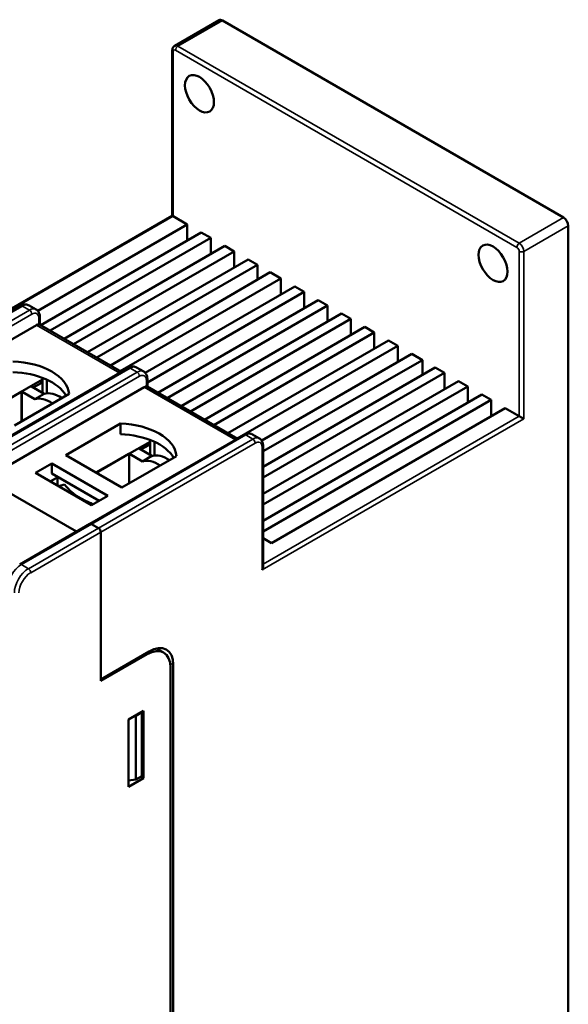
# Model space of a CAD drawing. Header units: millimetres. Extents: x 1656 to 2413, y 1480 to 1749.
# Tile 9 of 9: x 2330 to 2413, y 1579 to 1727. Entities that reach past the tile are written whole.
import ezdxf

# ---------------------------------------------------------------- set-up
doc = ezdxf.new("R2010")
doc.units = ezdxf.units.MM
doc.layers.add('Видимые тонкие (ГОСТ)', color=7, linetype='Continuous', lineweight=35)
doc.layers.add('Видимый контур (ГОСТ)', color=7, linetype='Continuous', lineweight=50)

msp = doc.modelspace()

# ---------------------------------------------------------------- linework, layer by layer
at = {"layer": 'Видимые тонкие (ГОСТ)'}
for p, q in [((2360.62, 1727.35), (2353.91, 1723.48)), ((2353.2, 1722.66), (2353.2, 1697.76)), ((2405.17, 1693.06), (2353.55, 1722.86)), ((2353.91, 1723.48), (2405.52, 1693.67)), ((2353.2, 1697.76), (2328.92, 1683.74)), ((2405.52, 1693.67), (2412.24, 1697.55)), ((2412.95, 1696.33), (2406.23, 1692.45)), ((2405.52, 1667.55), (2405.52, 1692.45)), ((2406.23, 1692.45), (2406.23, 1667.14)), ((2330.39, 1684.18), (2307.06, 1670.71)), ((2331.45, 1683.57), (2330.39, 1684.18)), ((2308.12, 1670.1), (2331.45, 1683.57)), ((2331.81, 1682.96), (2308.47, 1669.49)), ((2332.87, 1681.42), (2332.87, 1682.35)), ((2345.1, 1674.06), (2332.52, 1681.32)), ((2346.66, 1674.79), (2323.32, 1661.32)), ((2347.72, 1674.18), (2346.66, 1674.79)), ((2324.38, 1660.71), (2347.72, 1674.18)), ((2348.07, 1673.57), (2324.74, 1660.1)), ((2362.6, 1663.96), (2348.78, 1671.93)), ((2349.13, 1672.03), (2349.13, 1672.96)), ((2330.2, 1666.72), (2330.2, 1671.21)), ((2330.34, 1666.8), (2330.34, 1671.21)), ((2366.78, 1645.18), (2405.52, 1667.55)), ((2406.23, 1667.14), (2366.63, 1644.28)), ((2364.16, 1664.69), (2340.82, 1651.22)), ((2365.22, 1664.08), (2364.16, 1664.69)), ((2341.88, 1650.6), (2365.22, 1664.08)), ((2365.57, 1663.46), (2342.24, 1649.99)), ((2366.63, 1644.28), (2366.63, 1662.85)), ((2346.46, 1657.33), (2346.46, 1661.82)), ((2346.6, 1657.41), (2346.6, 1661.82)), ((2340.82, 1651.22), (2330.22, 1645.09)), ((2331.28, 1644.48), (2341.88, 1650.6)), ((2342.24, 1649.99), (2331.63, 1643.87)), ((2330.22, 1645.09), (2331.28, 1644.48)), ((2349.03, 1631.66), (2349.24, 1631.54)), ((2353.2, 1629.99), (2352.72, 1630.15))]:
    msp.add_line(p, q, dxfattribs=at)
for centre, major_axis, start_param, end_param in [((2353.55, 1722.86), (-0.5, 0), 0, 0.785398), ((2353.55, 1722.46), (-0.25, 0.433), 5.497787, 7.068583), ((2353.91, 1722.66), (-0.5, 0.866), 5.497787, 6.283185), ((2353.91, 1723.07), (-0.25, -0.433), 3.926991, 5.497787), ((2405.52, 1693.27), (-0.25, -0.433), 3.926991, 5.497787), ((2405.17, 1692.65), (-0.25, 0.433), 3.926991, 5.497787), ((2405.52, 1692.86), (0.5, -0.866), 0.785398, 2.356194), ((2405.88, 1692.65), (-0.5, 0), 0.785398, 2.356194), ((2330.39, 1683.77), (-0.25, 0.433), 5.497787, 6.283185), ((2330.39, 1682.55), (1, 1.73), 0, 0.785398), ((2331.45, 1681.94), (1, 1.73), 0, 0.785398), ((2331.45, 1683.16), (0.25, -0.433), 0.785398, 2.356194), ((2331.81, 1681.73), (0.75, 1.3), 5.497787, 7.068583), ((2332.52, 1682.55), (0.5, 0), 5.497787, 6.283185), ((2346.66, 1674.38), (-0.25, 0.433), 5.497787, 6.283185), ((2346.66, 1673.16), (1, 1.73), 0, 0.785398), ((2347.72, 1672.55), (1, 1.73), 0, 0.785398), ((2347.72, 1673.77), (0.25, -0.433), 0.785398, 2.356194), ((2348.07, 1672.34), (0.75, 1.3), 5.497787, 7.068583), ((2348.78, 1673.16), (0.5, 0), 5.497787, 6.283185), ((2364.16, 1664.28), (-0.25, 0.433), 5.497787, 6.283185), ((2364.16, 1663.06), (1, 1.73), 0, 0.785398), ((2365.22, 1662.44), (1, 1.73), 0, 0.785398), ((2365.22, 1663.67), (0.25, -0.433), 0.785398, 2.356194), ((2365.57, 1662.24), (0.75, 1.3), 5.497787, 7.068583), ((2366.28, 1663.06), (0.5, 0), 5.497787, 6.283185), ((2330.22, 1642.64), (-1.5, -2.6), 3.926991, 5.497787), ((2330.22, 1644.68), (-0.25, 0.433), 5.497787, 6.283185), ((2331.28, 1642.03), (1.5, 2.6), 0.785398, 2.356194), ((2331.63, 1641.83), (-1.25, -2.17), 3.926991, 5.497787), ((2331.28, 1644.07), (-0.25, 0.433), 3.926991, 5.497787)]:
    msp.add_ellipse(centre, major_axis=major_axis, ratio=0.57735, start_param=start_param, end_param=end_param, dxfattribs=at)
at = {"layer": 'Видимый контур (ГОСТ)'}
for p, q in [((2353.41, 1723.53), (2360.12, 1727.4)), ((2412.24, 1697.55), (2360.62, 1727.35)), ((2353.05, 1697.84), (2353.05, 1722.86)), ((2328.77, 1683.82), (2353.05, 1697.84)), ((2353.05, 1697.84), (2353.2, 1697.76)), ((2355.32, 1696.53), (2353.2, 1697.76)), ((2332.7, 1683.47), (2355.32, 1696.53)), ((2355.32, 1696.53), (2355.32, 1694.08)), ((2412.95, 1522.41), (2412.95, 1696.33)), ((2357.44, 1695.31), (2333.16, 1681.29)), ((2334.58, 1680.47), (2358.86, 1694.49)), ((2358.86, 1694.49), (2357.44, 1695.31)), ((2358.86, 1694.49), (2358.86, 1692.04)), ((2360.98, 1693.27), (2336.7, 1679.25)), ((2362.39, 1692.45), (2360.98, 1693.27)), ((2338.11, 1678.43), (2362.39, 1692.45)), ((2364.51, 1691.22), (2340.23, 1677.21)), ((2362.39, 1692.45), (2362.39, 1690)), ((2365.93, 1690.41), (2364.51, 1691.22)), ((2341.65, 1676.39), (2365.93, 1690.41)), ((2365.93, 1690.41), (2365.93, 1688.19)), ((2367.84, 1689.31), (2343.68, 1675.21)), ((2345.18, 1674.35), (2369.46, 1688.37)), ((2369.46, 1688.37), (2367.84, 1689.31)), ((2369.46, 1688.37), (2369.46, 1685.92)), ((2371.58, 1687.14), (2348.96, 1674.08)), ((2373, 1686.33), (2371.58, 1687.14)), ((2349.28, 1672.63), (2373, 1686.33)), ((2373, 1686.33), (2373, 1683.88)), ((2306.81, 1670.73), (2330.14, 1684.21)), ((2332.45, 1683.67), (2331.39, 1684.28)), ((2375.12, 1685.1), (2350.84, 1671.08)), ((2352.25, 1670.27), (2376.53, 1684.28)), ((2376.53, 1684.28), (2375.12, 1685.1)), ((2376.53, 1684.28), (2376.53, 1681.83)), ((2333.02, 1681.37), (2333.02, 1682.55)), ((2378.65, 1683.06), (2354.37, 1669.04)), ((2355.79, 1668.23), (2380.07, 1682.24)), ((2380.07, 1682.24), (2378.65, 1683.06)), ((2380.07, 1682.24), (2380.07, 1679.79)), ((2332.52, 1681.32), (2308.47, 1667.44)), ((2345.39, 1674.23), (2332.98, 1681.39)), ((2382.19, 1681.02), (2357.91, 1667)), ((2383.6, 1680.2), (2382.19, 1681.02)), ((2359.32, 1666.18), (2383.6, 1680.2)), ((2383.6, 1680.2), (2383.6, 1677.75)), ((2385.73, 1678.98), (2361.45, 1664.96)), ((2362.86, 1664.14), (2387.14, 1678.16)), ((2387.14, 1678.16), (2385.73, 1678.98)), ((2387.14, 1678.16), (2387.14, 1675.71)), ((2389.26, 1676.94), (2366.57, 1663.84)), ((2390.89, 1676), (2389.26, 1676.94)), ((2323.07, 1661.35), (2346.41, 1674.82)), ((2348.72, 1674.28), (2347.66, 1674.89)), ((2366.78, 1662.22), (2390.89, 1676)), ((2392.8, 1674.89), (2366.78, 1659.87)), ((2390.89, 1676), (2390.89, 1673.79)), ((2394.21, 1674.08), (2392.8, 1674.89)), ((2333.41, 1673.34), (2333.41, 1671.07)), ((2366.78, 1658.24), (2394.21, 1674.08)), ((2394.21, 1674.08), (2394.21, 1671.63)), ((2324.74, 1658.05), (2348.78, 1671.93)), ((2325.22, 1668.39), (2333.41, 1673.07)), ((2331.75, 1672.03), (2333.69, 1670.91)), ((2332.02, 1671.87), (2333.22, 1672.55)), ((2333.22, 1672.97), (2333.22, 1672.55)), ((2334.09, 1673.05), (2334.09, 1670.99)), ((2362.89, 1664.13), (2349.25, 1672)), ((2349.28, 1673.16), (2349.28, 1671.98)), ((2396.33, 1672.85), (2366.78, 1655.79)), ((2366.78, 1654.16), (2397.75, 1672.04)), ((2397.75, 1672.04), (2396.33, 1672.85)), ((2397.75, 1672.04), (2397.75, 1669.59)), ((2330.2, 1671.21), (2325.27, 1668.36)), ((2337.44, 1670.9), (2329.16, 1666.12)), ((2332.27, 1670.09), (2330.34, 1671.21)), ((2332.27, 1670.09), (2333.69, 1670.91)), ((2336.93, 1670.61), (2336.93, 1670.74)), ((2399.87, 1670.81), (2366.78, 1651.71)), ((2401.28, 1670), (2399.87, 1670.81)), ((2366.78, 1650.08), (2401.28, 1670)), ((2401.28, 1670), (2401.28, 1667.55)), ((2403.4, 1668.77), (2368.05, 1648.36)), ((2405.52, 1667.55), (2403.4, 1668.77)), ((2405.52, 1667.55), (2406.23, 1667.14)), ((2336.93, 1661.63), (2345.21, 1666.41)), ((2345.21, 1664.81), (2345.21, 1666.41)), ((2363.91, 1664.71), (2340.57, 1651.24)), ((2366.22, 1664.18), (2365.16, 1664.79)), ((2341.48, 1659), (2349.68, 1663.68)), ((2348.29, 1662.48), (2349.49, 1663.16)), ((2349.49, 1663.58), (2349.49, 1663.16)), ((2349.68, 1663.95), (2349.68, 1661.68)), ((2350.35, 1663.66), (2350.35, 1661.6)), ((2366.78, 1644.77), (2366.78, 1663.06)), ((2345.42, 1656.73), (2336.93, 1661.63)), ((2346.46, 1661.82), (2341.53, 1658.97)), ((2353.7, 1661.51), (2345.42, 1656.73)), ((2348.54, 1660.7), (2346.6, 1661.82)), ((2348.02, 1662.64), (2349.95, 1661.52)), ((2348.54, 1660.7), (2349.95, 1661.52)), ((2353.2, 1661.22), (2353.2, 1661.35)), ((2332.34, 1658.97), (2334.81, 1660.4)), ((2334.81, 1658.87), (2334.81, 1660.4)), ((2334.81, 1660.4), (2343.3, 1655.5)), ((2340.82, 1654.07), (2332.34, 1658.97)), ((2341.97, 1654.74), (2334.81, 1658.87)), ((2324.74, 1658.05), (2338.56, 1650.08)), ((2324.74, 1658.05), (2338.56, 1650.08)), ((2334.59, 1657.68), (2335.74, 1658.33)), ((2335.75, 1658.33), (2334.6, 1657.67)), ((2335.7, 1657.03), (2335.7, 1658.05)), ((2335.84, 1656.95), (2336.77, 1657.19)), ((2343.3, 1655.5), (2340.82, 1654.07)), ((2329.97, 1645.12), (2340.57, 1651.24)), ((2340.82, 1651.22), (2341.88, 1650.6)), ((2341.88, 1650.6), (2340.82, 1651.22)), ((2342.24, 1649.99), (2342.24, 1627.74)), ((2342.24, 1649.99), (2342.24, 1627.5)), ((2368.05, 1648.36), (2366.78, 1649.09)), ((2349.55, 1631.97), (2342.24, 1627.74)), ((2350.66, 1632.41), (2351.74, 1631.79)), ((2349.24, 1631.54), (2342.24, 1627.5)), ((2352.77, 1519.76), (2352.77, 1629.5)), ((2353.2, 1629.99), (2353.2, 1519.76)), ((2348.67, 1623.01), (2346.41, 1621.7)), ((2348.46, 1622.76), (2347.54, 1622.23)), ((2348.46, 1622.76), (2348.35, 1622.82)), ((2348.46, 1613.13), (2348.46, 1622.76)), ((2348.67, 1612.8), (2348.67, 1623.01)), ((2346.41, 1621.7), (2346.41, 1611.49)), ((2347.27, 1622.19), (2347.54, 1622.23)), ((2347.54, 1622.23), (2347.54, 1612.6)), ((2346.41, 1611.49), (2348.67, 1612.8)), ((2347.54, 1612.6), (2346.41, 1612.45)), ((2347.54, 1612.6), (2348.46, 1613.13)), ((2348.28, 1613.02), (2348.67, 1612.8))]:
    msp.add_line(p, q, dxfattribs=at)
for centre, major_axis, ratio, start_param, end_param in [((2360.62, 1726.54), (-0.5, 0.866), 0.57735, 5.497787, 6.283185), ((2412.24, 1696.74), (0.5, -0.866), 0.57735, 0.785398, 2.356194), ((2332.52, 1680.51), (0.5, 0.866), 0.57735, 0.261799, 0.785398), ((2328.45, 1670.61), (9, 0), 0.57735, 0.055671, 1.515126), ((2328.45, 1669.04), (9, -0.04), 0.574319, 0.322921, 1.517739), ((2330.27, 1671.17), (-2.1, 0), 0.57735, 3.926991, 3.985748), ((2348.78, 1671.12), (0.5, 0.866), 0.57735, 0.261799, 0.785398), ((2330.27, 1671.17), (-0.1, 0), 0.57735, 3.926991, 5.497787), ((2334.65, 1665.17), (-2.75, 4.76), 0.57735, 5.41899, 6.15629), ((2336.07, 1665.98), (-2.75, 4.76), 0.57735, 5.41899, 6.15629), ((2344.71, 1661.22), (9, 0), 0.57735, 0.055671, 1.515126), ((2344.71, 1659.65), (9, -0.04), 0.574319, 0.322921, 1.517739), ((2346.53, 1661.78), (-0.1, 0), 0.57735, 3.926991, 5.497787), ((2346.53, 1661.78), (-2.1, 0), 0.57735, 3.926991, 3.985748), ((2352.33, 1656.59), (-2.75, 4.76), 0.57735, 5.41899, 6.15629), ((2350.92, 1655.78), (-2.75, 4.76), 0.57735, 5.41899, 6.15629), ((2336.4, 1657.65), (0.5, -0.866), 0.57735, 3.54752, 3.926991), ((2340.82, 1650.81), (-0.25, 0.433), 0.57735, 5.497787, 6.283185), ((2340.82, 1650.81), (-0.25, 0.433), 0.57735, 5.497787, 6.283185), ((2341.88, 1650.2), (-0.25, 0.433), 0.57735, 3.926991, 5.497787), ((2341.88, 1650.2), (0.25, -0.433), 0.57735, 0.785398, 2.356194), ((2366.28, 1644.48), (-0.354, -0.612), 0.57735, 1.570796, 2.356194), ((2349.55, 1627.88), (2.65, 4.33), 0.57682, 5.528067, 7.098863), ((2349.24, 1627.46), (2.5, 4.33), 0.57735, 5.497787, 7.068583), ((2347.79, 1628.5), (-2.65, -4.33), 0.57682, 2.840625, 2.947912)]:
    msp.add_ellipse(centre, major_axis=major_axis, ratio=ratio, start_param=start_param, end_param=end_param, dxfattribs=at)
for centre, major_axis in [((2357.16, 1716.29), (1.55, -2.68)), ((2401.56, 1690.65), (-1.55, 2.68))]:
    msp.add_ellipse(centre, major_axis=major_axis, ratio=0.57735, dxfattribs=at)
for points, knots in [([(2353.05, 1722.86), (2353.05, 1722.91), (2353.05, 1722.95), (2353.07, 1723.04), (2353.08, 1723.09), (2353.11, 1723.19), (2353.13, 1723.23), (2353.19, 1723.33), (2353.22, 1723.37), (2353.3, 1723.46), (2353.35, 1723.5), (2353.41, 1723.53)], [1.5707963, 1.5707963, 1.5707963, 1.5707963, 1.727876, 1.727876, 1.8849556, 1.8849556, 2.0420352, 2.0420352, 2.1991149, 2.1991149, 2.3561945, 2.3561945, 2.3561945, 2.3561945]), ([(2330.14, 1684.21), (2330.22, 1684.25), (2330.3, 1684.29), (2330.46, 1684.35), (2330.54, 1684.38), (2330.71, 1684.41), (2330.79, 1684.42), (2330.97, 1684.42), (2331.06, 1684.41), (2331.23, 1684.36), (2331.32, 1684.33), (2331.39, 1684.28)], [3.1415927, 3.1415927, 3.1415927, 3.1415927, 3.2986723, 3.2986723, 3.4557519, 3.4557519, 3.6128316, 3.6128316, 3.7699112, 3.7699112, 3.9269908, 3.9269908, 3.9269908, 3.9269908]), ([(2333.02, 1682.55), (2333.02, 1682.64), (2333.01, 1682.72), (2332.98, 1682.89), (2332.96, 1682.98), (2332.91, 1683.14), (2332.87, 1683.22), (2332.79, 1683.37), (2332.73, 1683.44), (2332.61, 1683.57), (2332.53, 1683.62), (2332.45, 1683.67)], [1.5707963, 1.5707963, 1.5707963, 1.5707963, 1.727876, 1.727876, 1.8849556, 1.8849556, 2.0420352, 2.0420352, 2.1991149, 2.1991149, 2.3561945, 2.3561945, 2.3561945, 2.3561945]), ([(2332.98, 1681.39), (2332.98, 1681.39), (2332.98, 1681.4), (2332.95, 1681.41), (2332.92, 1681.42), (2332.87, 1681.42)], [-0.29268159, -0.29268159, -0.29268159, -0.29268159, -0.2899315, -0.2899315, -0.26726117, -0.26726117, -0.26726117, -0.26726117]), ([(2347.66, 1674.89), (2347.58, 1674.94), (2347.49, 1674.97), (2347.32, 1675.02), (2347.23, 1675.03), (2347.06, 1675.03), (2346.97, 1675.02), (2346.8, 1674.99), (2346.72, 1674.96), (2346.56, 1674.9), (2346.48, 1674.86), (2346.41, 1674.82)], [2.3561945, 2.3561945, 2.3561945, 2.3561945, 2.5132741, 2.5132741, 2.6703538, 2.6703538, 2.8274334, 2.8274334, 2.984513, 2.984513, 3.1415927, 3.1415927, 3.1415927, 3.1415927]), ([(2348.72, 1674.28), (2348.8, 1674.23), (2348.87, 1674.18), (2348.99, 1674.05), (2349.05, 1673.98), (2349.14, 1673.83), (2349.17, 1673.75), (2349.23, 1673.59), (2349.25, 1673.5), (2349.27, 1673.33), (2349.28, 1673.25), (2349.28, 1673.16)], [3.9269908, 3.9269908, 3.9269908, 3.9269908, 4.0840704, 4.0840704, 4.2411501, 4.2411501, 4.3982297, 4.3982297, 4.5553093, 4.5553093, 4.712389, 4.712389, 4.712389, 4.712389]), ([(2349.25, 1672), (2349.24, 1672), (2349.24, 1672.01), (2349.21, 1672.02), (2349.18, 1672.03), (2349.13, 1672.03)], [-0.29264315, -0.29264315, -0.29264315, -0.29264315, -0.28989306, -0.28989306, -0.26722272, -0.26722272, -0.26722272, -0.26722272]), ([(2365.16, 1664.79), (2365.08, 1664.83), (2365, 1664.87), (2364.82, 1664.91), (2364.73, 1664.92), (2364.56, 1664.93), (2364.47, 1664.92), (2364.3, 1664.88), (2364.22, 1664.86), (2364.06, 1664.79), (2363.98, 1664.76), (2363.91, 1664.71)], [2.3561945, 2.3561945, 2.3561945, 2.3561945, 2.5132741, 2.5132741, 2.6703538, 2.6703538, 2.8274334, 2.8274334, 2.984513, 2.984513, 3.1415927, 3.1415927, 3.1415927, 3.1415927]), ([(2366.22, 1664.18), (2366.3, 1664.13), (2366.37, 1664.07), (2366.5, 1663.95), (2366.55, 1663.87), (2366.64, 1663.72), (2366.67, 1663.64), (2366.73, 1663.48), (2366.75, 1663.4), (2366.77, 1663.23), (2366.78, 1663.14), (2366.78, 1663.06)], [3.9269908, 3.9269908, 3.9269908, 3.9269908, 4.0840704, 4.0840704, 4.2411501, 4.2411501, 4.3982297, 4.3982297, 4.5553093, 4.5553093, 4.712389, 4.712389, 4.712389, 4.712389]), ([(2341.11, 1654.24), (2341, 1654.28), (2340.9, 1654.32), (2340.2, 1654.59), (2339.66, 1654.84), (2338.69, 1655.4), (2338.25, 1655.71), (2337.45, 1656.4), (2337.09, 1656.77), (2336.77, 1657.19)], [0.2065744, 0.2065744, 0.2065744, 0.2065744, 0.25, 0.25, 0.5, 0.5, 0.75, 0.75, 1, 1, 1, 1])]:
    msp.add_open_spline(points, degree=3, knots=knots, dxfattribs=at)

doc.saveas('drawing.dxf')
